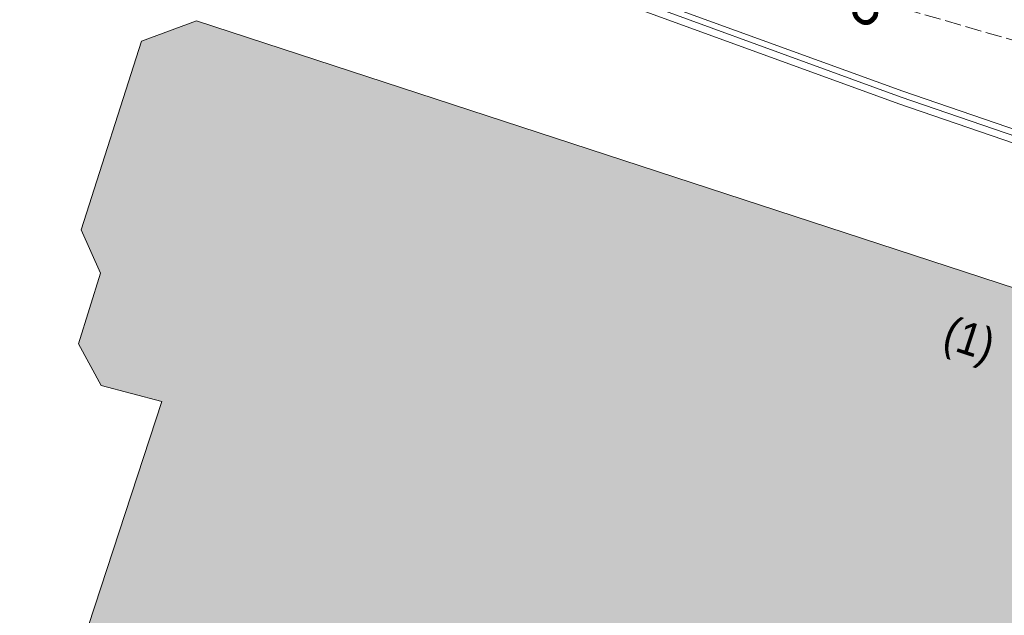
# Model space of a CAD drawing. Header units: metres. Extents: x -740 to 758, y -633 to 854.
# Tile 163 of 256: x -479 to -454, y 269 to 285. Entities that reach past the tile are written whole.
import ezdxf

# ---------------------------------------------------------------- set-up
doc = ezdxf.new("R2010")
doc.units = ezdxf.units.M
doc.header["$MEASUREMENT"] = 0
doc.linetypes.add('416_125', pattern=[0.5408, 0.416, -0.1248])
for name, color, linetype in [('Grundkarte.LOVION', 7, 'Continuous'), ('Grundkarte_Text.LOVION', 7, 'Continuous'), ('Strom.LOVION', 7, 'Continuous'), ('StromBemass.LOVION', 7, 'Continuous')]:
    doc.layers.add(name, color=color, linetype=linetype)
doc.styles.add('ERSTELLTER_STIL_1', font='arial.ttf')

msp = doc.modelspace()

# ---------------------------------------------------------------- hatches: boundary and pattern name
at = {"layer": 'Grundkarte.LOVION', "linetype": 'Continuous', "lineweight": 18}
msp.add_hatch(color=254, dxfattribs=at).paths.add_polyline_path([(-434.287, 266.321), (-434.73, 267.224), (-433.708, 270.368), (-434.279, 271.376), (-474.338, 284.484), (-475.735, 283.963), (-477.274, 279.142), (-476.782, 278.038), (-477.345, 276.239), (-476.768, 275.172), (-475.22, 274.762), (-478.179, 265.724), (-477.734, 264.497), (-472.411, 262.653), (-471.874, 262.912), (-471.273, 264.626), (-452.797, 258.541), (-452.886, 258.237), (-451.578, 257.862), (-453.066, 253.431), (-452.705, 252.757), (-450.809, 252.115), (-450.427, 251.532), (-445.569, 249.908), (-446.326, 247.676), (-445.755, 246.668), (-438.884, 244.414), (-438.002, 244.766), (-435.285, 253.248), (-435.617, 254.221), (-438.009, 255.11)])

# ---------------------------------------------------------------- linework, layer by layer
at = {"layer": 'Grundkarte.LOVION', "color": 253, "linetype": 'Continuous', "lineweight": 18}
for points in [[(-432.975, 230.834), (-462.241, 257.795), (-481.24, 259.248), (-485.109, 259.52), (-484.302, 263.057), (-483.469, 269.049), (-483.137, 275.022), (-483.454, 282.499), (-483.404, 283.804), (-482.828, 285.161), (-483.512, 285.508), (-482.795, 286.642), (-481.763, 287.57), (-480.313, 288.155), (-480.255, 289.077), (-480.047, 289.068), (-475.868, 288.649), (-472.998, 288.013), (-465.376, 285.626), (-456.427, 282.363), (-446.977, 279.119), (-438.295, 276.776), (-430.433, 275.269)], [(-430.433, 275.269), (-438.295, 276.776), (-446.977, 279.119), (-456.427, 282.363), (-465.376, 285.626), (-472.998, 288.013), (-475.868, 288.649), (-480.047, 289.068)]]:
    msp.add_lwpolyline(points, dxfattribs=at)
at = {"layer": 'Grundkarte.LOVION', "color": 8, "linetype": 'Continuous', "lineweight": 18}
for points in [[(-432.975, 230.834), (-462.241, 257.795), (-481.24, 259.248), (-485.109, 259.52), (-484.302, 263.057), (-483.469, 269.049), (-483.137, 275.022), (-483.454, 282.499), (-483.404, 283.804), (-482.828, 285.161), (-483.512, 285.508), (-482.795, 286.642), (-481.763, 287.57), (-480.313, 288.155), (-480.255, 289.077), (-480.047, 289.068), (-475.868, 288.649), (-472.998, 288.013), (-465.376, 285.626), (-456.427, 282.363), (-446.977, 279.119), (-438.295, 276.776), (-430.433, 275.269)], [(-430.433, 275.269), (-438.295, 276.776), (-446.977, 279.119), (-456.427, 282.363), (-465.376, 285.626), (-472.998, 288.013), (-475.868, 288.649), (-480.047, 289.068)], [(-478.179, 265.724), (-475.22, 274.762), (-476.768, 275.172), (-477.345, 276.239), (-476.782, 278.038), (-477.274, 279.142), (-475.735, 283.963), (-474.338, 284.484), (-434.279, 271.376)]]:
    msp.add_lwpolyline(points, dxfattribs=at)
at = {"layer": 'Strom.LOVION', "color": 1, "linetype": 'Continuous', "lineweight": 18}
for points in [[(-484.492, 283.594), (-484.432, 284.487), (-483.929, 285.689), (-483.4, 286.627), (-482.773, 287.324), (-481.995, 287.976), (-481.135, 288.4), (-479.811, 288.47), (-478.387, 288.565), (-474.389, 288.779), (-464.861, 285.794), (-456.325, 282.683), (-446.875, 279.44), (-434.838, 276.331)], [(-484.343, 283.579), (-484.28, 284.443), (-483.774, 285.615), (-483.258, 286.537), (-482.658, 287.202), (-481.909, 287.852), (-481.088, 288.227), (-479.547, 288.334), (-478.9, 288.367), (-478.562, 288.386), (-478.269, 288.414), (-474.404, 288.63), (-464.892, 285.658), (-456.369, 282.531), (-446.919, 279.288), (-434.869, 276.195), (-427.705, 274.265), (-418.914, 273.528), (-408.862, 273.802), (-404.794, 274.067), (-400.138, 274.655), (-399.361, 274.42), (-397.985, 273.801), (-397.587, 273.663)]]:
    msp.add_lwpolyline(points, dxfattribs=at)
at = {"layer": 'StromBemass.LOVION', "color": 7, "linetype": '416_125', "lineweight": 13}
msp.add_lwpolyline([(-495.689, 296.243), (-483.945, 292.81), (-479.9, 291.639), (-479.534, 291.527), (-479.323, 291.489), (-478.181, 291.142), (-468.873, 288.446), (-467.521, 288.061), (-464.462, 287.163), (-462.394, 286.568), (-462.119, 286.476), (-461.725, 286.367), (-460.478, 286.016), (-458.362, 285.381), (-449.999, 282.977), (-449.844, 282.903), (-446.802, 282.018), (-443.957, 281.188), (-438.485, 279.625), (-434.255, 278.383), (-431.365, 277.543), (-430.329, 277.23)], dxfattribs=at)

# ---------------------------------------------------------------- texts
at = {"layer": 'Grundkarte_Text.LOVION', "color": 7, "linetype": 'Continuous', "lineweight": 13, "attachment_point": 7, "style": 'ERSTELLTER_STIL_1'}
for s, insert, char_height, rotation in [('{\\A1;\\W0.89450x;423}', (-458.987, 285.699), 1.12432, 320.584), ('{\\A1;\\W0.89449x;(1)}', (-455.432, 275.931), 0.83073, 341.923)]:
    msp.add_mtext(s, dxfattribs=dict(at, insert=insert, char_height=char_height, rotation=rotation))

doc.saveas('drawing.dxf')
